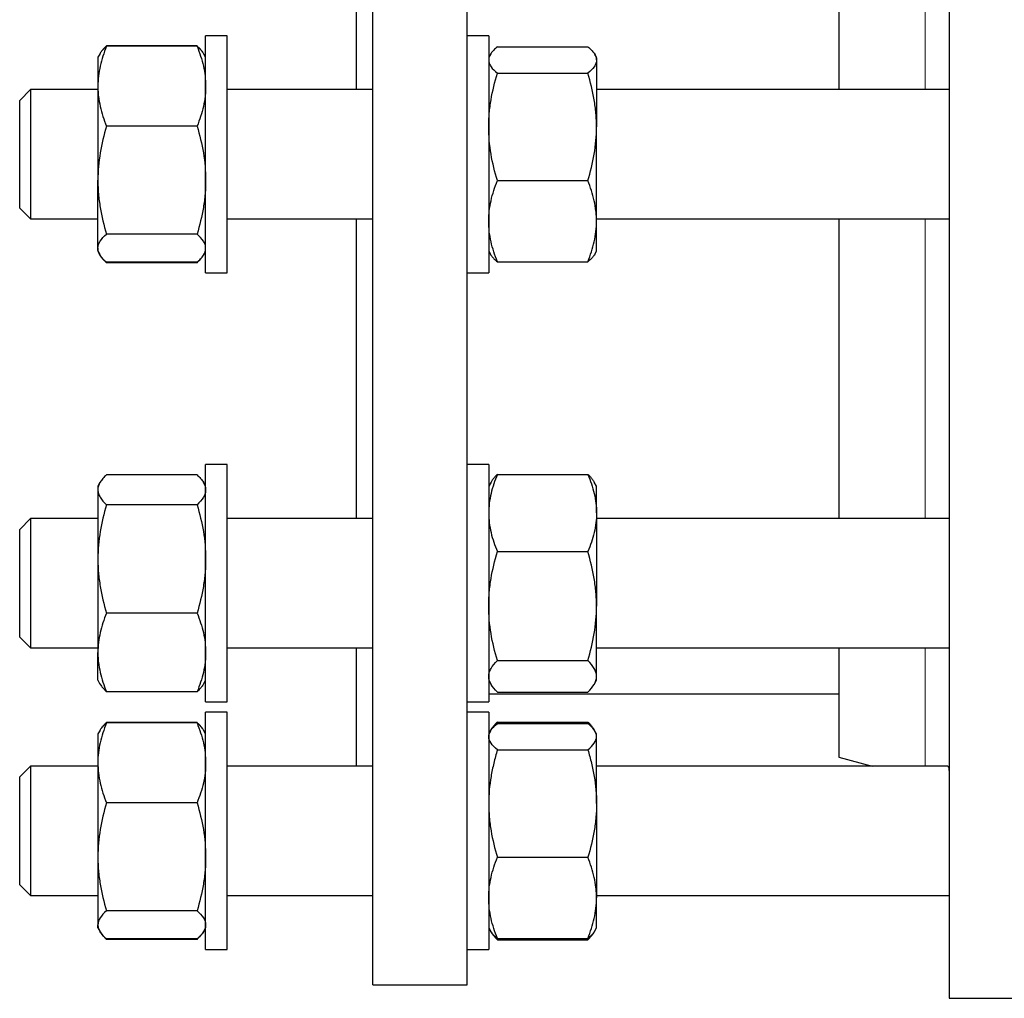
# Model space of a CAD drawing. Header units: millimetres. Extents: x 35 to 917, y 33 to 933.
# Tile 6 of 9: x 537 to 720, y 520 to 701. Entities that reach past the tile are written whole.
import ezdxf

# ---------------------------------------------------------------- set-up
doc = ezdxf.new("R2010")
doc.units = ezdxf.units.MM

msp = doc.modelspace()

# ---------------------------------------------------------------- linework, layer by layer
at = {"color": 7, "linetype": 'Continuous', "lineweight": 25}
for p, q in [((602.99, 522.37), (602.99, 922.37)), ((620.49, 522.37), (620.49, 922.37)), ((599.99, 688.43), (599.99, 756.31)), ((689.43, 722.37), (689.43, 688.43)), ((709.93, 722.37), (709.93, 519.87)), ((575.99, 698.43), (571.99, 698.43)), ((571.99, 654.56), (571.99, 698.43)), ((575.99, 654.56), (575.99, 698.43)), ((624.49, 698.43), (620.49, 698.43)), ((624.49, 698.43), (624.49, 668.93)), ((570.39, 696.55), (553.6, 696.55)), ((570.39, 696.46), (553.6, 696.46)), ((626.1, 696.37), (642.89, 696.37)), ((552.34, 695.02), (551.99, 694.43)), ((551.99, 694.43), (551.99, 689.05)), ((552.39, 695.11), (552.34, 695.02)), ((571.65, 695.02), (571.6, 695.11)), ((571.99, 694.43), (571.65, 695.02)), ((624.8, 694.95), (624.49, 694.43)), ((644.49, 694.43), (644.19, 694.95)), ((644.49, 693.92), (644.49, 694.43)), ((644.49, 693.92), (644.49, 681.51)), ((626.1, 691.48), (642.89, 691.48)), ((551.99, 689.05), (551.99, 671.62)), ((539.49, 688.43), (537.49, 686.43)), ((551.99, 688.43), (539.49, 688.43)), ((539.49, 688.43), (539.49, 664.43)), ((602.99, 688.43), (575.99, 688.43)), ((709.93, 688.43), (644.49, 688.43)), ((537.49, 666.43), (537.49, 686.43)), ((570.39, 681.64), (553.6, 681.64)), ((644.49, 664.01), (644.49, 681.51)), ((551.99, 659), (551.99, 671.62)), ((626.1, 671.54), (642.89, 671.54)), ((624.49, 668.93), (624.49, 654.43)), ((537.49, 666.43), (539.49, 664.43)), ((539.49, 664.43), (551.99, 664.43)), ((575.99, 664.43), (602.99, 664.43)), ((599.99, 608.86), (599.99, 664.43)), ((644.49, 664.43), (709.93, 664.43)), ((644.49, 658.43), (644.49, 664.01)), ((689.43, 664.43), (689.43, 608.86)), ((570.39, 661.61), (553.6, 661.61)), ((551.99, 659), (551.99, 658.43)), ((551.99, 658.43), (552.34, 657.83)), ((571.65, 657.83), (571.99, 658.43)), ((624.49, 658.43), (624.8, 657.9)), ((644.19, 657.9), (644.49, 658.43)), ((553.55, 656.45), (553.6, 656.31)), ((570.39, 656.4), (553.6, 656.4)), ((570.39, 656.31), (553.6, 656.31)), ((570.44, 656.45), (570.39, 656.31)), ((626.1, 656.49), (642.89, 656.49)), ((571.99, 654.43), (571.99, 654.56)), ((571.99, 654.43), (575.99, 654.43)), ((575.99, 654.43), (575.99, 654.56)), ((620.49, 654.43), (624.49, 654.43)), ((575.99, 618.86), (571.99, 618.86)), ((571.99, 574.86), (571.99, 618.86)), ((575.99, 574.86), (575.99, 618.86)), ((624.49, 618.86), (620.49, 618.86)), ((624.49, 618.86), (624.49, 580.02)), ((552.39, 615.54), (551.99, 614.86)), ((570.39, 616.98), (553.6, 616.98)), ((571.99, 614.86), (571.6, 615.54)), ((624.93, 615.62), (624.49, 614.86)), ((626.1, 617.06), (642.89, 617.06)), ((644.49, 614.86), (644.05, 615.62)), ((551.99, 614.86), (551.99, 614.2)), ((551.99, 614.2), (551.99, 601.37)), ((644.49, 609.89), (644.49, 614.86)), ((570.39, 611.43), (553.6, 611.43)), ((539.49, 608.86), (537.49, 606.86)), ((551.99, 608.86), (539.49, 608.86)), ((539.49, 608.86), (539.49, 584.86)), ((602.99, 608.86), (575.99, 608.86)), ((644.49, 609.89), (644.49, 592.62)), ((709.93, 608.86), (644.49, 608.86)), ((537.49, 586.86), (537.49, 606.86)), ((626.1, 602.72), (642.89, 602.72)), ((551.99, 601.37), (551.99, 584.02)), ((644.49, 579.59), (644.49, 592.62)), ((570.39, 591.31), (553.6, 591.31)), ((537.49, 586.86), (539.49, 584.86)), ((539.49, 584.86), (551.99, 584.86)), ((575.99, 584.86), (602.99, 584.86)), ((599.99, 562.92), (599.99, 584.86)), ((644.49, 584.86), (709.93, 584.86)), ((689.43, 584.86), (689.43, 564.57)), ((551.99, 578.86), (551.99, 584.02)), ((626.1, 582.52), (642.89, 582.52)), ((624.49, 580.02), (624.49, 574.86)), ((644.49, 578.86), (644.49, 579.59)), ((551.99, 578.86), (552.39, 578.17)), ((571.6, 578.17), (571.99, 578.86)), ((624.49, 578.86), (624.93, 578.09)), ((644.05, 578.09), (644.49, 578.86)), ((570.39, 576.73), (553.6, 576.73)), ((624.49, 576.37), (689.43, 576.37)), ((626.1, 576.65), (642.89, 576.65)), ((571.99, 574.86), (575.99, 574.86)), ((620.49, 574.86), (624.49, 574.86)), ((575.99, 572.92), (571.99, 572.92)), ((571.99, 528.92), (571.99, 572.92)), ((575.99, 528.92), (575.99, 572.92)), ((624.49, 572.92), (620.49, 572.92)), ((624.49, 572.92), (624.49, 529.25)), ((570.39, 571.04), (553.6, 571.04)), ((570.39, 570.95), (553.6, 570.95)), ((625.95, 570.72), (626.1, 571.12)), ((626.1, 571.12), (642.89, 571.12)), ((626.1, 570.86), (642.89, 570.86)), ((643.04, 570.72), (642.89, 571.12)), ((552.34, 569.51), (551.99, 568.92)), ((551.99, 568.92), (551.99, 563.54)), ((552.39, 569.6), (552.34, 569.51)), ((571.65, 569.51), (571.6, 569.6)), ((571.99, 568.92), (571.65, 569.51)), ((624.8, 569.44), (624.49, 568.92)), ((644.49, 568.92), (644.19, 569.44)), ((644.49, 568.41), (644.49, 568.92)), ((644.49, 555.99), (644.49, 568.41)), ((626.1, 565.96), (642.89, 565.96)), ((689.43, 564.57), (695.62, 562.92)), ((539.49, 562.92), (537.49, 560.92)), ((551.99, 562.92), (539.49, 562.92)), ((539.49, 562.92), (539.49, 562.28)), ((551.99, 563.54), (551.99, 546.11)), ((602.99, 562.92), (575.99, 562.92)), ((709.61, 562.92), (644.49, 562.92)), ((537.49, 560.38), (537.49, 560.92)), ((539.49, 562.28), (539.49, 538.92)), ((537.49, 540.92), (537.49, 560.38)), ((570.39, 556.13), (553.6, 556.13)), ((644.49, 555.99), (644.49, 538.5)), ((551.99, 546.11), (551.99, 533.49)), ((626.1, 546.02), (642.89, 546.02)), ((537.49, 540.92), (539.49, 538.92)), ((539.49, 538.92), (551.99, 538.92)), ((575.99, 538.92), (602.99, 538.92)), ((644.49, 538.92), (709.93, 538.92)), ((644.49, 532.92), (644.49, 538.5)), ((570.39, 536.1), (553.6, 536.1)), ((551.99, 532.92), (551.99, 533.49)), ((551.99, 532.92), (552.34, 532.32)), ((571.65, 532.32), (571.99, 532.92)), ((624.49, 532.92), (624.8, 532.39)), ((624.8, 532.39), (624.93, 532.15)), ((644.05, 532.15), (644.19, 532.39)), ((644.19, 532.39), (644.49, 532.92)), ((553.55, 530.93), (553.6, 530.79)), ((570.39, 530.88), (553.6, 530.88)), ((570.39, 530.79), (553.6, 530.79)), ((570.44, 530.93), (570.39, 530.79)), ((626.1, 530.98), (642.89, 530.98)), ((626.1, 530.71), (642.89, 530.71)), ((571.99, 528.92), (575.99, 528.92)), ((620.49, 528.92), (624.49, 528.92)), ((624.49, 529.25), (624.49, 528.92)), ((602.99, 522.37), (620.49, 522.37)), ((709.93, 519.87), (723.93, 519.87))]:
    msp.add_line(p, q, dxfattribs=at)
at = {"color": 8, "linetype": 'Continuous', "lineweight": 18}
for p, q in [((705.48, 688.43), (705.48, 722.37)), ((705.48, 608.86), (705.48, 664.43)), ((705.48, 562.92), (705.48, 584.86))]:
    msp.add_line(p, q, dxfattribs=at)
at = {"color": 7, "linetype": 'Continuous', "lineweight": 25}
for points, knots in [([(553.6, 696.46), (553.11, 695.25), (552.71, 694.02), (552.15, 691.56), (551.99, 690.31), (551.99, 689.05)], [0, 0, 0, 0, 0.5, 0.5, 1, 1, 1, 1]), ([(552.34, 695.02), (552.44, 695.17), (552.64, 695.49), (553.07, 695.97), (553.42, 696.3), (553.6, 696.46)], [0, 0, 0, 0, 0.317255, 0.658611, 1, 1, 1, 1]), ([(553.6, 696.55), (553.45, 696.4), (553.13, 696.1), (552.75, 695.65), (552.5, 695.31), (552.41, 695.13), (552.39, 695.1)], [0, 0, 0, 0, 0.314152, 0.628394, 0.942471, 1, 1, 1, 1]), ([(570.39, 696.55), (570.54, 696.4), (570.86, 696.1), (571.24, 695.65), (571.49, 695.31), (571.58, 695.13), (571.6, 695.1)], [0, 0, 0, 0, 0.314152, 0.628394, 0.942471, 1, 1, 1, 1]), ([(570.39, 696.46), (570.88, 695.25), (571.28, 694.02), (571.84, 691.56), (571.99, 690.31), (571.99, 689.05)], [0, 0, 0, 0, 0.5, 0.5, 1, 1, 1, 1]), ([(571.65, 695.02), (571.55, 695.17), (571.35, 695.49), (570.92, 695.97), (570.56, 696.3), (570.39, 696.46)], [0, 0, 0, 0, 0.317255, 0.658611, 1, 1, 1, 1]), ([(626.1, 696.37), (625.86, 696.17), (625.63, 695.97), (625.24, 695.56), (625.06, 695.36), (624.64, 694.75), (624.49, 694.33), (624.49, 693.92)], [0, 0, 0, 0, 0.25, 0.25, 0.5, 0.5, 1, 1, 1, 1]), ([(642.89, 696.37), (643.13, 696.17), (643.35, 695.97), (643.75, 695.56), (643.92, 695.36), (644.34, 694.75), (644.49, 694.33), (644.49, 693.92)], [0, 0, 0, 0, 0.25, 0.25, 0.5, 0.5, 1, 1, 1, 1]), ([(624.49, 693.92), (624.49, 693.71), (624.53, 693.51), (624.68, 693.09), (624.79, 692.88), (625.21, 692.27), (625.62, 691.87), (626.1, 691.48)], [0, 0, 0, 0, 0.25, 0.25, 0.5, 0.5, 1, 1, 1, 1]), ([(644.49, 693.92), (644.49, 693.71), (644.46, 693.51), (644.31, 693.09), (644.2, 692.88), (643.78, 692.27), (643.37, 691.87), (642.89, 691.48)], [0, 0, 0, 0, 0.25, 0.25, 0.5, 0.5, 1, 1, 1, 1]), ([(624.49, 681.51), (624.49, 681.93), (624.5, 682.35), (624.54, 683.2), (624.57, 683.62), (624.68, 684.88), (624.79, 685.72), (625.21, 688.21), (625.61, 689.85), (626.1, 691.48)], [0, 0, 0, 0, 0.125, 0.125, 0.25, 0.25, 0.5, 0.5, 1, 1, 1, 1]), ([(644.49, 681.51), (644.49, 681.93), (644.48, 682.35), (644.45, 683.2), (644.42, 683.62), (644.31, 684.88), (644.2, 685.72), (643.78, 688.21), (643.38, 689.85), (642.89, 691.48)], [0, 0, 0, 0, 0.125, 0.125, 0.25, 0.25, 0.5, 0.5, 1, 1, 1, 1]), ([(551.99, 689.05), (551.99, 688.73), (552, 688.42), (552.04, 687.79), (552.07, 687.47), (552.18, 686.54), (552.29, 685.92), (552.71, 684.07), (553.11, 682.85), (553.6, 681.64)], [0, 0, 0, 0, 0.125, 0.125, 0.25, 0.25, 0.5, 0.5, 1, 1, 1, 1]), ([(571.99, 689.05), (571.99, 688.73), (571.98, 688.42), (571.95, 687.79), (571.92, 687.47), (571.81, 686.54), (571.7, 685.92), (571.28, 684.07), (570.88, 682.85), (570.39, 681.64)], [0, 0, 0, 0, 0.125, 0.125, 0.25, 0.25, 0.5, 0.5, 1, 1, 1, 1]), ([(553.6, 681.64), (553.11, 680), (552.71, 678.35), (552.15, 675.01), (551.99, 673.33), (551.99, 671.62)], [0, 0, 0, 0, 0.5, 0.5, 1, 1, 1, 1]), ([(570.39, 681.64), (570.88, 680), (571.28, 678.35), (571.84, 675.01), (571.99, 673.33), (571.99, 671.62)], [0, 0, 0, 0, 0.5, 0.5, 1, 1, 1, 1]), ([(626.1, 671.54), (625.61, 673.17), (625.21, 674.81), (624.65, 678.13), (624.49, 679.81), (624.49, 681.51)], [0, 0, 0, 0, 0.5, 0.5, 1, 1, 1, 1]), ([(642.89, 671.54), (643.38, 673.17), (643.78, 674.81), (644.34, 678.13), (644.49, 679.81), (644.49, 681.51)], [0, 0, 0, 0, 0.5, 0.5, 1, 1, 1, 1]), ([(551.99, 671.62), (551.99, 671.2), (552, 670.77), (552.04, 669.92), (552.07, 669.5), (552.18, 668.23), (552.29, 667.39), (552.71, 664.89), (553.11, 663.24), (553.6, 661.61)], [0, 0, 0, 0, 0.125, 0.125, 0.25, 0.25, 0.5, 0.5, 1, 1, 1, 1]), ([(571.99, 671.62), (571.99, 671.2), (571.98, 670.77), (571.95, 669.92), (571.92, 669.5), (571.81, 668.23), (571.7, 667.39), (571.28, 664.89), (570.88, 663.24), (570.39, 661.61)], [0, 0, 0, 0, 0.125, 0.125, 0.25, 0.25, 0.5, 0.5, 1, 1, 1, 1]), ([(624.49, 664.01), (624.49, 664.33), (624.5, 664.65), (624.54, 665.29), (624.57, 665.61), (624.68, 666.56), (624.79, 667.19), (625.21, 669.07), (625.61, 670.31), (626.1, 671.54)], [0, 0, 0, 0, 0.125, 0.125, 0.25, 0.25, 0.5, 0.5, 1, 1, 1, 1]), ([(644.49, 664.01), (644.49, 664.33), (644.48, 664.65), (644.45, 665.29), (644.42, 665.61), (644.31, 666.56), (644.2, 667.19), (643.78, 669.07), (643.38, 670.31), (642.89, 671.54)], [0, 0, 0, 0, 0.125, 0.125, 0.25, 0.25, 0.5, 0.5, 1, 1, 1, 1]), ([(626.1, 656.49), (625.61, 657.72), (625.21, 658.96), (624.65, 661.46), (624.49, 662.73), (624.49, 664.01)], [0, 0, 0, 0, 0.5, 0.5, 1, 1, 1, 1]), ([(642.89, 656.49), (643.38, 657.72), (643.78, 658.96), (644.34, 661.46), (644.49, 662.73), (644.49, 664.01)], [0, 0, 0, 0, 0.5, 0.5, 1, 1, 1, 1]), ([(551.99, 659), (551.99, 659.22), (552.03, 659.44), (552.18, 659.89), (552.29, 660.11), (552.71, 660.76), (553.12, 661.19), (553.6, 661.61)], [0, 0, 0, 0, 0.25, 0.25, 0.5, 0.5, 1, 1, 1, 1]), ([(571.99, 659), (571.99, 659.22), (571.96, 659.44), (571.81, 659.89), (571.7, 660.11), (571.28, 660.76), (570.87, 661.19), (570.39, 661.61)], [0, 0, 0, 0, 0.25, 0.25, 0.5, 0.5, 1, 1, 1, 1]), ([(553.6, 656.4), (553.36, 656.61), (553.13, 656.82), (552.74, 657.25), (552.56, 657.47), (552.14, 658.12), (551.99, 658.56), (551.99, 659)], [0, 0, 0, 0, 0.25, 0.25, 0.5, 0.5, 1, 1, 1, 1]), ([(553.6, 656.31), (553.45, 656.46), (553.13, 656.75), (552.75, 657.21), (552.5, 657.54), (552.41, 657.72), (552.39, 657.75)], [0, 0, 0, 0, 0.3141523, 0.6283936, 0.9424711, 1, 1, 1, 1]), ([(570.39, 656.4), (570.63, 656.61), (570.85, 656.82), (571.25, 657.25), (571.42, 657.47), (571.84, 658.12), (571.99, 658.56), (571.99, 659)], [0, 0, 0, 0, 0.25, 0.25, 0.5, 0.5, 1, 1, 1, 1]), ([(570.39, 656.31), (570.54, 656.46), (570.86, 656.75), (571.24, 657.21), (571.49, 657.54), (571.58, 657.72), (571.6, 657.75)], [0, 0, 0, 0, 0.314152, 0.628394, 0.942471, 1, 1, 1, 1]), ([(624.8, 657.91), (624.81, 657.89), (624.88, 657.72), (625.14, 657.4), (625.56, 656.94), (625.92, 656.64), (626.1, 656.49)], [0, 0, 0, 0, 0.030277, 0.351224, 0.675596, 1, 1, 1, 1]), ([(644.19, 657.91), (644.18, 657.89), (644.1, 657.72), (643.84, 657.4), (643.42, 656.94), (643.07, 656.64), (642.89, 656.49)], [0, 0, 0, 0, 0.030277, 0.351224, 0.675596, 1, 1, 1, 1]), ([(553.6, 616.98), (553.36, 616.75), (553.13, 616.52), (552.74, 616.06), (552.56, 615.83), (552.14, 615.14), (551.99, 614.67), (551.99, 614.2)], [0, 0, 0, 0, 0.25, 0.25, 0.5, 0.5, 1, 1, 1, 1]), ([(570.39, 616.98), (570.63, 616.75), (570.85, 616.52), (571.25, 616.06), (571.42, 615.83), (571.84, 615.14), (571.99, 614.67), (571.99, 614.2)], [0, 0, 0, 0, 0.25, 0.25, 0.5, 0.5, 1, 1, 1, 1]), ([(626.1, 617.06), (625.86, 616.47), (625.63, 615.88), (625.24, 614.69), (625.06, 614.1), (624.64, 612.3), (624.49, 611.1), (624.49, 609.89)], [0, 0, 0, 0, 0.25, 0.25, 0.5, 0.5, 1, 1, 1, 1]), ([(626.1, 617.06), (625.95, 616.9), (625.63, 616.58), (625.25, 616.1), (625.01, 615.78), (624.93, 615.62), (624.93, 615.62)], [0, 0, 0, 0, 0.332942, 0.665979, 0.998842, 1, 1, 1, 1]), ([(642.89, 617.06), (643.13, 616.47), (643.35, 615.88), (643.75, 614.69), (643.92, 614.1), (644.34, 612.3), (644.49, 611.1), (644.49, 609.89)], [0, 0, 0, 0, 0.25, 0.25, 0.5, 0.5, 1, 1, 1, 1]), ([(642.89, 617.06), (643.04, 616.9), (643.36, 616.58), (643.74, 616.1), (643.97, 615.78), (644.05, 615.62), (644.05, 615.62)], [0, 0, 0, 0, 0.332942, 0.665979, 0.998842, 1, 1, 1, 1]), ([(551.99, 614.2), (551.99, 613.97), (552.03, 613.73), (552.18, 613.26), (552.29, 613.03), (552.71, 612.33), (553.12, 611.88), (553.6, 611.43)], [0, 0, 0, 0, 0.25, 0.25, 0.5, 0.5, 1, 1, 1, 1]), ([(571.99, 614.2), (571.99, 613.97), (571.96, 613.73), (571.81, 613.26), (571.7, 613.03), (571.28, 612.33), (570.87, 611.88), (570.39, 611.43)], [0, 0, 0, 0, 0.25, 0.25, 0.5, 0.5, 1, 1, 1, 1]), ([(553.6, 611.43), (553.11, 609.78), (552.71, 608.13), (552.15, 604.78), (551.99, 603.08), (551.99, 601.37)], [0, 0, 0, 0, 0.5, 0.5, 1, 1, 1, 1]), ([(570.39, 611.43), (570.88, 609.78), (571.28, 608.13), (571.84, 604.78), (571.99, 603.08), (571.99, 601.37)], [0, 0, 0, 0, 0.5, 0.5, 1, 1, 1, 1]), ([(624.49, 609.89), (624.49, 609.28), (624.53, 608.67), (624.68, 607.45), (624.79, 606.85), (625.21, 605.05), (625.62, 603.88), (626.1, 602.72)], [0, 0, 0, 0, 0.25, 0.25, 0.5, 0.5, 1, 1, 1, 1]), ([(644.49, 609.89), (644.49, 609.28), (644.46, 608.67), (644.31, 607.45), (644.2, 606.85), (643.78, 605.05), (643.37, 603.88), (642.89, 602.72)], [0, 0, 0, 0, 0.25, 0.25, 0.5, 0.5, 1, 1, 1, 1]), ([(624.49, 592.62), (624.49, 593.05), (624.5, 593.48), (624.54, 594.34), (624.57, 594.76), (624.68, 596.04), (624.79, 596.89), (625.21, 599.41), (625.61, 601.07), (626.1, 602.72)], [0, 0, 0, 0, 0.125, 0.125, 0.25, 0.25, 0.5, 0.5, 1, 1, 1, 1]), ([(644.49, 592.62), (644.49, 593.05), (644.48, 593.48), (644.45, 594.34), (644.42, 594.76), (644.31, 596.04), (644.2, 596.89), (643.78, 599.41), (643.38, 601.07), (642.89, 602.72)], [0, 0, 0, 0, 0.125, 0.125, 0.25, 0.25, 0.5, 0.5, 1, 1, 1, 1]), ([(551.99, 601.37), (551.99, 600.94), (552, 600.51), (552.04, 599.66), (552.07, 599.23), (552.18, 597.96), (552.29, 597.12), (552.71, 594.61), (553.11, 592.95), (553.6, 591.31)], [0, 0, 0, 0, 0.125, 0.125, 0.25, 0.25, 0.5, 0.5, 1, 1, 1, 1]), ([(571.99, 601.37), (571.99, 600.94), (571.98, 600.51), (571.95, 599.66), (571.92, 599.23), (571.81, 597.96), (571.7, 597.12), (571.28, 594.61), (570.88, 592.95), (570.39, 591.31)], [0, 0, 0, 0, 0.125, 0.125, 0.25, 0.25, 0.5, 0.5, 1, 1, 1, 1]), ([(626.1, 582.52), (625.61, 584.17), (625.21, 585.84), (624.65, 589.2), (624.49, 590.9), (624.49, 592.62)], [0, 0, 0, 0, 0.5, 0.5, 1, 1, 1, 1]), ([(642.89, 582.52), (643.38, 584.17), (643.78, 585.84), (644.34, 589.2), (644.49, 590.9), (644.49, 592.62)], [0, 0, 0, 0, 0.5, 0.5, 1, 1, 1, 1]), ([(553.6, 591.31), (553.11, 590.12), (552.71, 588.92), (552.15, 586.49), (551.99, 585.26), (551.99, 584.02)], [0, 0, 0, 0, 0.5, 0.5, 1, 1, 1, 1]), ([(570.39, 591.31), (570.88, 590.12), (571.28, 588.92), (571.84, 586.49), (571.99, 585.26), (571.99, 584.02)], [0, 0, 0, 0, 0.5, 0.5, 1, 1, 1, 1]), ([(551.99, 584.02), (551.99, 583.71), (552, 583.4), (552.04, 582.78), (552.07, 582.47), (552.18, 581.55), (552.29, 580.94), (552.71, 579.12), (553.11, 577.92), (553.6, 576.73)], [0, 0, 0, 0, 0.125, 0.125, 0.25, 0.25, 0.5, 0.5, 1, 1, 1, 1]), ([(571.99, 584.02), (571.99, 583.71), (571.98, 583.4), (571.95, 582.78), (571.92, 582.47), (571.81, 581.55), (571.7, 580.94), (571.28, 579.12), (570.88, 577.92), (570.39, 576.73)], [0, 0, 0, 0, 0.125, 0.125, 0.25, 0.25, 0.5, 0.5, 1, 1, 1, 1]), ([(624.49, 579.59), (624.49, 579.71), (624.5, 579.84), (624.54, 580.09), (624.57, 580.21), (624.68, 580.58), (624.79, 580.83), (625.21, 581.56), (625.61, 582.04), (626.1, 582.52)], [0, 0, 0, 0, 0.125, 0.125, 0.25, 0.25, 0.5, 0.5, 1, 1, 1, 1]), ([(644.49, 579.59), (644.49, 579.71), (644.48, 579.84), (644.45, 580.09), (644.42, 580.21), (644.31, 580.58), (644.2, 580.83), (643.78, 581.56), (643.38, 582.04), (642.89, 582.52)], [0, 0, 0, 0, 0.125, 0.125, 0.25, 0.25, 0.5, 0.5, 1, 1, 1, 1]), ([(626.1, 576.65), (625.61, 577.13), (625.21, 577.62), (624.65, 578.59), (624.49, 579.09), (624.49, 579.59)], [0, 0, 0, 0, 0.5, 0.5, 1, 1, 1, 1]), ([(642.89, 576.65), (643.38, 577.13), (643.78, 577.62), (644.34, 578.59), (644.49, 579.09), (644.49, 579.59)], [0, 0, 0, 0, 0.5, 0.5, 1, 1, 1, 1]), ([(552.39, 578.18), (552.48, 578.04), (552.66, 577.73), (553.07, 577.25), (553.42, 576.91), (553.6, 576.73)], [0, 0, 0, 0, 0.27699, 0.638477, 1, 1, 1, 1]), ([(571.59, 578.18), (571.51, 578.04), (571.33, 577.73), (570.92, 577.25), (570.56, 576.91), (570.39, 576.73)], [0, 0, 0, 0, 0.27699, 0.638477, 1, 1, 1, 1]), ([(553.6, 570.95), (553.36, 570.34), (553.13, 569.73), (552.74, 568.5), (552.56, 567.89), (552.14, 566.03), (551.99, 564.79), (551.99, 563.54)], [0, 0, 0, 0, 0.25, 0.25, 0.5, 0.5, 1, 1, 1, 1]), ([(552.35, 569.51), (552.39, 569.59), (552.51, 569.8), (552.79, 570.14), (553.16, 570.55), (553.45, 570.81), (553.6, 570.95)], [0, 0, 0, 0, 0.156883, 0.43786, 0.718966, 1, 1, 1, 1]), ([(553.6, 571.04), (553.45, 570.89), (553.13, 570.59), (552.75, 570.13), (552.49, 569.79), (552.39, 569.59), (552.37, 569.54)], [0, 0, 0, 0, 0.304247, 0.60858, 0.912754, 1, 1, 1, 1]), ([(570.39, 571.04), (570.54, 570.89), (570.85, 570.59), (571.24, 570.13), (571.5, 569.79), (571.6, 569.59), (571.62, 569.54)], [0, 0, 0, 0, 0.304247, 0.60858, 0.912754, 1, 1, 1, 1]), ([(570.39, 570.95), (570.63, 570.34), (570.85, 569.73), (571.25, 568.5), (571.42, 567.89), (571.84, 566.03), (571.99, 564.79), (571.99, 563.54)], [0, 0, 0, 0, 0.25, 0.25, 0.5, 0.5, 1, 1, 1, 1]), ([(571.64, 569.51), (571.6, 569.59), (571.48, 569.8), (571.2, 570.14), (570.83, 570.55), (570.53, 570.81), (570.39, 570.95)], [0, 0, 0, 0, 0.156883, 0.43786, 0.718966, 1, 1, 1, 1]), ([(624.49, 568.41), (624.49, 568.51), (624.5, 568.62), (624.54, 568.83), (624.57, 568.93), (624.68, 569.24), (624.79, 569.44), (625.21, 570.05), (625.61, 570.46), (626.1, 570.86)], [0, 0, 0, 0, 0.125, 0.125, 0.25, 0.25, 0.5, 0.5, 1, 1, 1, 1]), ([(626.1, 571.12), (625.95, 570.96), (625.63, 570.64), (625.25, 570.16), (625.01, 569.84), (624.93, 569.68), (624.93, 569.68)], [0, 0, 0, 0, 0.3329423, 0.6659789, 0.998842, 1, 1, 1, 1]), ([(642.89, 571.12), (643.04, 570.96), (643.36, 570.64), (643.74, 570.16), (643.97, 569.84), (644.05, 569.68), (644.05, 569.68)], [0, 0, 0, 0, 0.332942, 0.665979, 0.998842, 1, 1, 1, 1]), ([(644.49, 568.41), (644.49, 568.51), (644.48, 568.62), (644.45, 568.83), (644.42, 568.93), (644.31, 569.24), (644.2, 569.44), (643.78, 570.05), (643.38, 570.46), (642.89, 570.86)], [0, 0, 0, 0, 0.125, 0.125, 0.25, 0.25, 0.5, 0.5, 1, 1, 1, 1]), ([(626.1, 565.96), (625.61, 566.36), (625.21, 566.77), (624.65, 567.58), (624.49, 567.99), (624.49, 568.41)], [0, 0, 0, 0, 0.5, 0.5, 1, 1, 1, 1]), ([(642.89, 565.96), (643.38, 566.36), (643.78, 566.77), (644.34, 567.58), (644.49, 567.99), (644.49, 568.41)], [0, 0, 0, 0, 0.5, 0.5, 1, 1, 1, 1]), ([(626.1, 565.96), (625.86, 565.15), (625.63, 564.33), (625.24, 562.68), (625.06, 561.85), (624.64, 559.35), (624.49, 557.68), (624.49, 555.99)], [0, 0, 0, 0, 0.25, 0.25, 0.5, 0.5, 1, 1, 1, 1]), ([(642.89, 565.96), (643.13, 565.15), (643.35, 564.33), (643.75, 562.68), (643.92, 561.85), (644.34, 559.35), (644.49, 557.68), (644.49, 555.99)], [0, 0, 0, 0, 0.25, 0.25, 0.5, 0.5, 1, 1, 1, 1]), ([(551.99, 563.54), (551.99, 562.91), (552.03, 562.28), (552.18, 561.02), (552.29, 560.39), (552.71, 558.54), (553.12, 557.32), (553.6, 556.13)], [0, 0, 0, 0, 0.25, 0.25, 0.5, 0.5, 1, 1, 1, 1]), ([(571.99, 563.54), (571.99, 562.91), (571.96, 562.28), (571.81, 561.02), (571.7, 560.39), (571.28, 558.54), (570.87, 557.32), (570.39, 556.13)], [0, 0, 0, 0, 0.25, 0.25, 0.5, 0.5, 1, 1, 1, 1]), ([(709.93, 562.15), (709.93, 562.25), (709.92, 562.44), (709.85, 562.67), (709.76, 562.83), (709.67, 562.91), (709.62, 562.91), (709.61, 562.9)], [0, 0, 0, 0, 0.205593, 0.412706, 0.643661, 0.87463, 1, 1, 1, 1]), ([(553.6, 556.13), (553.11, 554.49), (552.71, 552.84), (552.15, 549.5), (551.99, 547.82), (551.99, 546.11)], [0, 0, 0, 0, 0.5, 0.5, 1, 1, 1, 1]), ([(570.39, 556.13), (570.88, 554.49), (571.28, 552.84), (571.84, 549.5), (571.99, 547.82), (571.99, 546.11)], [0, 0, 0, 0, 0.5, 0.5, 1, 1, 1, 1]), ([(624.49, 555.99), (624.49, 555.15), (624.53, 554.3), (624.68, 552.61), (624.79, 551.77), (625.21, 549.27), (625.62, 547.64), (626.1, 546.02)], [0, 0, 0, 0, 0.25, 0.25, 0.5, 0.5, 1, 1, 1, 1]), ([(644.49, 555.99), (644.49, 555.15), (644.46, 554.3), (644.31, 552.61), (644.2, 551.77), (643.78, 549.27), (643.37, 547.64), (642.89, 546.02)], [0, 0, 0, 0, 0.25, 0.25, 0.5, 0.5, 1, 1, 1, 1]), ([(551.99, 546.11), (551.99, 545.69), (552, 545.26), (552.04, 544.41), (552.07, 543.99), (552.18, 542.72), (552.29, 541.88), (552.71, 539.38), (553.11, 537.73), (553.6, 536.1)], [0, 0, 0, 0, 0.125, 0.125, 0.25, 0.25, 0.5, 0.5, 1, 1, 1, 1]), ([(571.99, 546.11), (571.99, 545.69), (571.98, 545.26), (571.95, 544.41), (571.92, 543.99), (571.81, 542.72), (571.7, 541.88), (571.28, 539.38), (570.88, 537.73), (570.39, 536.1)], [0, 0, 0, 0, 0.125, 0.125, 0.25, 0.25, 0.5, 0.5, 1, 1, 1, 1]), ([(624.49, 538.5), (624.49, 538.82), (624.5, 539.14), (624.54, 539.78), (624.57, 540.1), (624.68, 541.05), (624.79, 541.68), (625.21, 543.56), (625.61, 544.8), (626.1, 546.02)], [0, 0, 0, 0, 0.125, 0.125, 0.25, 0.25, 0.5, 0.5, 1, 1, 1, 1]), ([(644.49, 538.5), (644.49, 538.82), (644.48, 539.14), (644.45, 539.78), (644.42, 540.1), (644.31, 541.05), (644.2, 541.68), (643.78, 543.56), (643.38, 544.8), (642.89, 546.02)], [0, 0, 0, 0, 0.125, 0.125, 0.25, 0.25, 0.5, 0.5, 1, 1, 1, 1]), ([(626.1, 530.98), (625.61, 532.21), (625.21, 533.45), (624.65, 535.95), (624.49, 537.22), (624.49, 538.5)], [0, 0, 0, 0, 0.5, 0.5, 1, 1, 1, 1]), ([(642.89, 530.98), (643.38, 532.21), (643.78, 533.45), (644.34, 535.95), (644.49, 537.22), (644.49, 538.5)], [0, 0, 0, 0, 0.5, 0.5, 1, 1, 1, 1]), ([(553.6, 536.1), (553.11, 535.67), (552.71, 535.24), (552.15, 534.37), (551.99, 533.93), (551.99, 533.49)], [0, 0, 0, 0, 0.5, 0.5, 1, 1, 1, 1]), ([(570.39, 536.1), (570.88, 535.67), (571.28, 535.24), (571.84, 534.37), (571.99, 533.93), (571.99, 533.49)], [0, 0, 0, 0, 0.5, 0.5, 1, 1, 1, 1]), ([(551.99, 533.49), (551.99, 533.38), (552, 533.27), (552.04, 533.05), (552.07, 532.94), (552.18, 532.61), (552.29, 532.39), (552.71, 531.74), (553.11, 531.31), (553.6, 530.88)], [0, 0, 0, 0, 0.125, 0.125, 0.25, 0.25, 0.5, 0.5, 1, 1, 1, 1]), ([(571.99, 533.49), (571.99, 533.38), (571.98, 533.27), (571.95, 533.05), (571.92, 532.94), (571.81, 532.61), (571.7, 532.39), (571.28, 531.74), (570.88, 531.31), (570.39, 530.88)], [0, 0, 0, 0, 0.125, 0.125, 0.25, 0.25, 0.5, 0.5, 1, 1, 1, 1]), ([(553.6, 530.79), (553.45, 530.94), (553.13, 531.24), (552.75, 531.7), (552.5, 532.03), (552.41, 532.21), (552.39, 532.24)], [0, 0, 0, 0, 0.314152, 0.628394, 0.942471, 1, 1, 1, 1]), ([(570.39, 530.79), (570.54, 530.94), (570.86, 531.24), (571.24, 531.7), (571.49, 532.03), (571.58, 532.21), (571.6, 532.24)], [0, 0, 0, 0, 0.314152, 0.628394, 0.942471, 1, 1, 1, 1]), ([(624.8, 532.4), (624.86, 532.3), (624.99, 532.08), (625.28, 531.73), (625.66, 531.35), (625.95, 531.1), (626.1, 530.98)], [0, 0, 0, 0, 0.198922, 0.46589, 0.732979, 1, 1, 1, 1]), ([(626.1, 530.71), (625.95, 530.87), (625.63, 531.19), (625.25, 531.67), (624.99, 532.03), (624.89, 532.24), (624.87, 532.29)], [0, 0, 0, 0, 0.304709, 0.609504, 0.91414, 1, 1, 1, 1]), ([(644.19, 532.4), (644.13, 532.3), (644, 532.08), (643.7, 531.73), (643.33, 531.35), (643.03, 531.1), (642.89, 530.98)], [0, 0, 0, 0, 0.198922, 0.46589, 0.732979, 1, 1, 1, 1]), ([(642.89, 530.71), (643.04, 530.87), (643.35, 531.19), (643.74, 531.67), (644, 532.03), (644.1, 532.24), (644.12, 532.29)], [0, 0, 0, 0, 0.304709, 0.609504, 0.91414, 1, 1, 1, 1])]:
    msp.add_open_spline(points, degree=3, knots=knots, dxfattribs=at)

doc.saveas('drawing.dxf')
